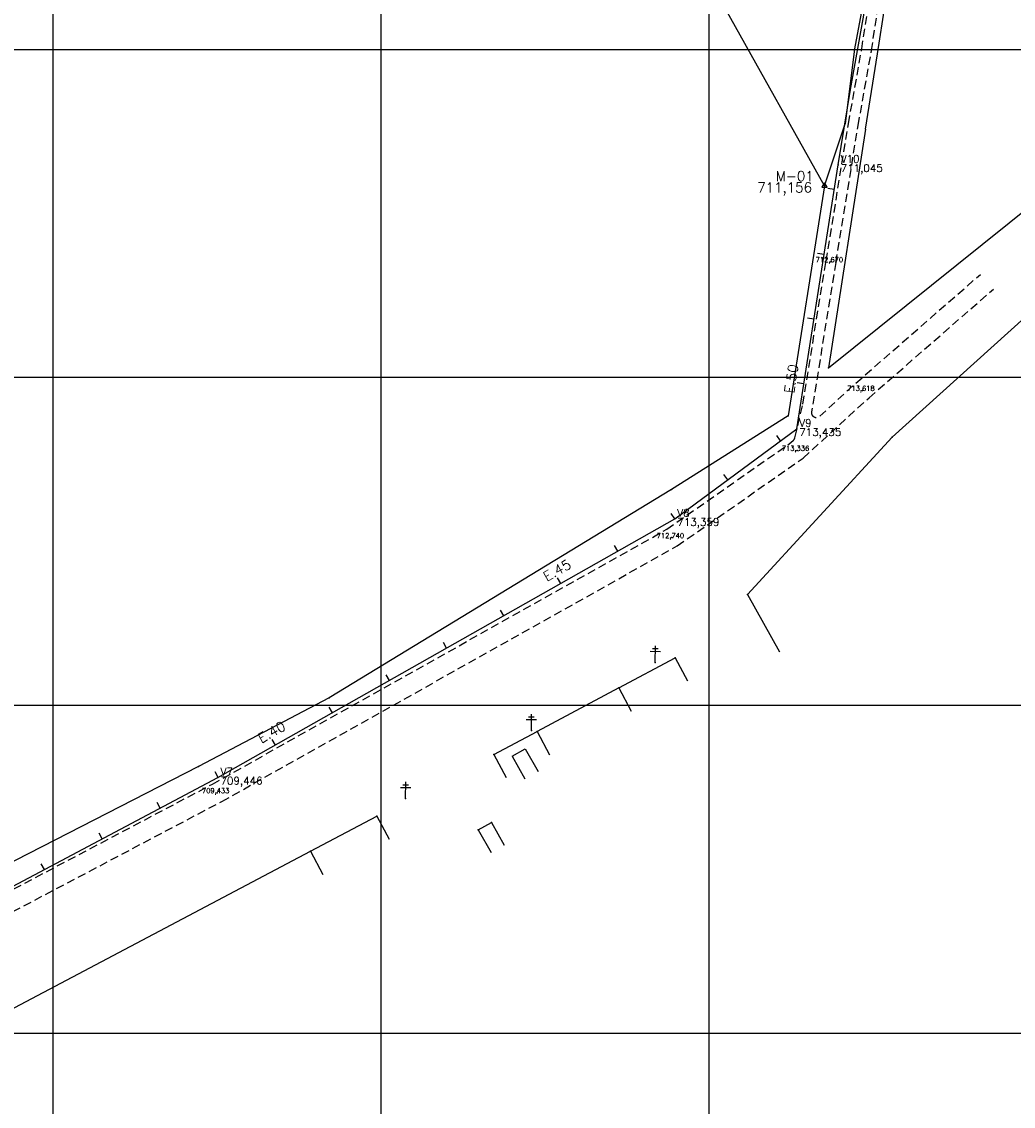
# Model space of a CAD drawing. Header units: millimetres. Extents: x 198996 to 199900, y 8707000 to 8708300.
# Tile 3 of 18: x 199291 to 199593, y 8707178 to 8707508. Entities that reach past the tile are written whole.
import ezdxf
from ezdxf.enums import TextEntityAlignment as Align

# ---------------------------------------------------------------- set-up
doc = ezdxf.new("R2010")
doc.units = ezdxf.units.MM
doc.header["$LTSCALE"] = 5
doc.linetypes.add('DASHED', pattern=[0.75, 0.5, -0.25])
for name, color, linetype in [('CASA', 6, 'Continuous'), ('CERCA', 3, 'CERCA_LINE'), ('EIXO', 7, 'Continuous'), ('EST_20', 2, 'Continuous'), ('ESTACAO', 4, 'Continuous'), ('ESTRADA_BARRO', 9, 'DASHED'), ('LINHA_RECAL', 6, 'Continuous'), ('MALHA', 9, 'Continuous'), ('POSTE', 3, 'Continuous'), ('REDE', 22, 'Continuous'), ('TEXTO', 2, 'Continuous'), ('TEXTO_1', 2, 'Continuous'), ('TXT_COORD', 3, 'Continuous'), ('TXT_EIXOCOTA', 7, 'Continuous'), ('TXT_ESTACAO', 2, 'Continuous'), ('TXT_ESTCOTA', 2, 'Continuous')]:
    doc.layers.add(name, color=color, linetype=linetype)
doc.styles.add('GEOSIS', font='ROMANS.SHX')
doc.styles.add('ROMANS', font='romans.shx', dxfattribs={"width": 0.85})
doc.linetypes.add('CERCA_LINE', pattern='A,0.5,-0.2,["X",Standard,S=0.1,R=0,X=-0.1,Y=-0.05],-0.25', length=0.95)

# ---------------------------------------------------------------- blocks, each defined once
blk = doc.blocks.new('20')
at = {"layer": 'EST_20'}
blk.add_line((0, 0), (0, 2), dxfattribs=at)

msp = doc.modelspace()

# ---------------------------------------------------------------- linework, layer by layer
at = {"layer": 'CASA', "color": 7}
for points in [[(199472.48, 8707305.28), (199489.66, 8707314.49)], [(199489.66, 8707314.49), (199493.44, 8707307.45)], [(199472.48, 8707305.28), (199476.27, 8707298.23)], [(199439.97, 8707284.52), (199444, 8707286.77)], [(199444, 8707286.77), (199447.9, 8707279.78)], [(199439.97, 8707284.52), (199443.88, 8707277.54)], [(199378.52, 8707255.5), (199398.81, 8707266.21)], [(199398.81, 8707266.21), (199402.55, 8707259.13)], [(199429.66, 8707262.05), (199433.69, 8707264.3)], [(199433.69, 8707264.3), (199437.59, 8707257.31)], [(199429.66, 8707262.05), (199433.57, 8707255.07)], [(199378.52, 8707255.5), (199382.26, 8707248.42)]]:
    msp.add_lwpolyline(points, dxfattribs=at)
for p in [(199489.66, 8707314.49, 712.87), (199472.49, 8707305.27, 713.18), (199398.81, 8707266.2, 710.65), (199433.69, 8707264.3, 711.57), (199429.67, 8707262.05, 711.48), (199378.53, 8707255.5, 710.29)]:
    msp.add_point(p, dxfattribs=at)
at = {"layer": 'CERCA', "color": 7, "ltscale": 2}
msp.add_lwpolyline([(199535.18, 8707458.35), (199335.38, 8707815.67), (199316.53, 8707803.68)], dxfattribs=at)
at = {"layer": 'CERCA', "color": 7}
for points in [[(199549.79, 8707528.97), (199544.38, 8707500.17), (199541.5, 8707477.26), (199541.5, 8707477.26)], [(199547.72, 8707475.64), (199551.37, 8707498.66), (199556.06, 8707528.86)], [(199535.23, 8707458.41), (199541.5, 8707477.26)], [(199547.72, 8707475.64), (199536.39, 8707402.86), (199606.98, 8707459.52)], [(199535.23, 8707458.41), (199524.09, 8707388.23), (199488.61, 8707365.84), (199384.26, 8707302.29), (199344.36, 8707281.38), (199248.8, 8707232.35)], [(199511.75, 8707333.79), (199555.88, 8707381.74), (199627.35, 8707446.3)], [(199511.75, 8707333.79), (199521.48, 8707316.32)], [(199472.48, 8707305.28), (199447.64, 8707291.98)], [(199434.41, 8707285.01), (199447.64, 8707291.98)], [(199447.64, 8707291.98), (199451.37, 8707284.9)], [(199434.41, 8707285.01), (199438.14, 8707277.93)], [(199201.72, 8707162.78), (199275.83, 8707201.25), (199378.52, 8707255.5)]]:
    msp.add_lwpolyline(points, dxfattribs=at)
for p in [(199536.39, 8707402.86, 713.77), (199524.09, 8707388.23, 713.55), (199555.88, 8707381.74, 714.03), (199488.61, 8707365.83, 713.09), (199511.75, 8707333.79, 713.29), (199384.27, 8707302.28, 710.83), (199447.64, 8707291.98, 712.18), (199434.42, 8707285.01, 711.95), (199344.36, 8707281.38, 709.48)]:
    msp.add_point(p, dxfattribs=at)
at = {"layer": 'EIXO', "color": 7}
for p in [(199537.18, 8707435.24, 712.67), (199546.79, 8707396, 713.62), (199526.84, 8707377.73, 713.34), (199488.72, 8707351.12, 712.74), (199350.11, 8707273.34, 709.43)]:
    msp.add_point(p, dxfattribs=at)
at = {"layer": 'ESTACAO', "color": 7}
for p in [(199539.37, 8707464.74, 711.04), (199526.74, 8707384.24, 713.43), (199489.56, 8707356.83, 713.36), (199350.34, 8707277.96, 709.45)]:
    msp.add_point(p, dxfattribs=at)
at = {"layer": 'ESTRADA_BARRO', "color": 7}
for p, q in [((199546.56, 8707500.12), (199550.97, 8707528.99)), ((199549.52, 8707499.64), (199553.92, 8707528.5)), ((199542.53, 8707477.33), (199546.56, 8707500.12)), ((199545.49, 8707476.82), (199549.52, 8707499.64)), ((199535.7, 8707435.48), (199542.53, 8707477.33)), ((199538.66, 8707435), (199545.49, 8707476.82)), ((199528.6, 8707391.85), (199535.7, 8707435.48)), ((199538.66, 8707435), (199531.26, 8707389.47)), ((199544.79, 8707398.24), (199582.76, 8707431.39)), ((199548.79, 8707393.77), (199586.7, 8707426.87)), ((199533.75, 8707388.13), (199544.79, 8707398.24)), ((199528.72, 8707375.39), (199548.79, 8707393.77)), ((199526.2, 8707381.56), (199528.6, 8707391.85)), ((199487.13, 8707353.66), (199524.96, 8707380.08)), ((199524.96, 8707380.08), (199525.75, 8707380.8)), ((199490.32, 8707348.58), (199528.72, 8707375.39)), ((199348.67, 8707275.97), (199487.13, 8707353.66)), ((199351.54, 8707270.7), (199490.32, 8707348.58)), ((199181.99, 8707187.97), (199348.67, 8707275.97)), ((199185.06, 8707182.81), (199351.54, 8707270.7))]:
    msp.add_line(p, q, dxfattribs=at)
for centre, start, end in [((199532.74, 8707389.23), 170.7623, 312.4922), ((199524.74, 8707381.91), 312.4922, 346.8393)]:
    msp.add_arc(centre, 1.5, start, end, dxfattribs=at)
at = {"layer": 'LINHA_RECAL', "color": 7}
msp.add_lwpolyline([(199000, 8707088.24), (199000.57, 8707088.22), (199039.37, 8707097.89), (199088.06, 8707123.49), (199179.08, 8707187.14), (199350.34, 8707277.96), (199489.56, 8707356.84), (199526.74, 8707384.24), (199539.37, 8707464.74)], dxfattribs=at)
at = {"layer": 'MALHA'}
for p, q in [((199300, 8708300), (199300, 8707000)), ((199300, 8708300), (199300, 8707000)), ((199400, 8708300), (199400, 8707000)), ((199400, 8708300), (199400, 8707000)), ((199500, 8708300), (199500, 8707000)), ((199500, 8708300), (199500, 8707000)), ((199000, 8707500), (199900, 8707500)), ((199000, 8707500), (199900, 8707500)), ((199000, 8707400), (199900, 8707400)), ((199000, 8707400), (199900, 8707400)), ((199000, 8707300), (199900, 8707300)), ((199000, 8707300), (199900, 8707300)), ((199000, 8707200), (199900, 8707200)), ((199000, 8707200), (199900, 8707200))]:
    msp.add_line(p, q, dxfattribs=at)
at = {"layer": 'POSTE', "color": 7}
for p, q in [((199482.09, 8707316.45), (199485.24, 8707316.44)), ((199482.79, 8707317.29), (199484.54, 8707317.28)), ((199483.65, 8707313.08), (199483.67, 8707318.12)), ((199445.02, 8707296.5), (199446.77, 8707296.49)), ((199445.87, 8707292.3), (199445.9, 8707297.34)), ((199444.31, 8707295.66), (199447.46, 8707295.65)), ((199407.55, 8707271.59), (199407.57, 8707276.63)), ((199405.99, 8707274.96), (199409.14, 8707274.94)), ((199406.69, 8707275.79), (199408.44, 8707275.79))]:
    msp.add_line(p, q, dxfattribs=at)
for p in [(199483.65, 8707313.08, 712.65), (199445.88, 8707292.29, 712.2), (199407.55, 8707271.59, 711.68)]:
    msp.add_point(p, dxfattribs=at)
at = {"layer": 'REDE', "color": 7}
msp.add_lwpolyline([(199000, 8707088.24), (199000.57, 8707088.22), (199039.37, 8707097.89), (199088.06, 8707123.49), (199179.08, 8707187.14), (199350.34, 8707277.96), (199489.56, 8707356.84), (199526.74, 8707384.24), (199539.37, 8707464.74), (199543.12, 8707487.75), (199553.06, 8707543.49), (199562.79, 8707595.63), (199564.72, 8707603.47), (199534.13, 8707638.37)], dxfattribs=at)
at = {"layer": 'TXT_COORD', "color": 7}
msp.add_lwpolyline([(199535.23, 8707459.34), (199534.43, 8707457.95), (199536.03, 8707457.95)], close=True, dxfattribs=at)

# ---------------------------------------------------------------- block references
at = {"layer": 'ESTRADA_BARRO', "color": 7}
for p, rotation in [((199538.19, 8707457.25), 81.08259381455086), ((199535.09, 8707437.49), 81.08259381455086), ((199531.99, 8707417.73), 81.08259381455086), ((199528.89, 8707397.98), 81.08259381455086), ((199521.83, 8707380.62), 36.39428343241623), ((199505.73, 8707368.76), 36.39428343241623), ((199489.63, 8707356.89), 36.39428343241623), ((199472.24, 8707347.02), 29.53401642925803), ((199454.83, 8707337.16), 29.53401642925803), ((199437.43, 8707327.3), 29.53401642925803), ((199420.03, 8707317.45), 29.53401642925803), ((199402.63, 8707307.59), 29.53401642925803), ((199385.23, 8707297.73), 29.53401642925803), ((199367.83, 8707287.87), 29.53401642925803), ((199350.43, 8707278.01), 29.53401642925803), ((199332.76, 8707268.64), 27.93733306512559), ((199315.09, 8707259.27), 27.93733306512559), ((199297.42, 8707249.9), 27.93733306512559)]:
    msp.add_blockref('20', p, dxfattribs=dict(at, rotation=rotation))

# ---------------------------------------------------------------- texts
at = {"layer": 'TEXTO', "color": 7, "style": 'GEOSIS'}
for s, p in [('M-01', (199520.36, 8707458.95, -3)), ('711,156', (199514.7, 8707455.5, -3))]:
    msp.add_text(s, height=3, dxfattribs=at).set_placement(p, align=Align.BOTTOM_LEFT)
at = {"layer": 'TEXTO_1', "color": 7, "style": 'ROMANS'}
for s, rotation, p in [('E.50', 81.0826, (199526.77, 8707394.8)), ('E.45', 29.534, (199451.03, 8707336.86)), ('E.40', 29.534, (199364.02, 8707287.56))]:
    msp.add_text(s, height=3, rotation=rotation, dxfattribs=at).set_placement(p, align=Align.BOTTOM_LEFT)
at = {"layer": 'TXT_EIXOCOTA', "color": 7, "style": 'GEOSIS'}
for s, p in [('712,670', (199532.53, 8707434.65, 1394.06)), ('713,618', (199542.14, 8707395.42, 1395.01)), ('713,336', (199522.19, 8707377.14, 1394.72)), ('712,740', (199484.07, 8707350.53, 1394.13)), ('709,433', (199345.46, 8707272.75, 1390.82))]:
    msp.add_text(s, height=1.5, dxfattribs=at).set_placement(p, align=Align.BOTTOM_LEFT)
at = {"layer": 'TXT_ESTACAO', "color": 7, "style": 'GEOSIS'}
for s, p in [('V10', (199540.17, 8707464.74)), ('V9', (199527.54, 8707384.24)), ('V8', (199490.36, 8707356.83)), ('V7', (199351.14, 8707277.95))]:
    msp.add_text(s, height=2.3, dxfattribs=at).set_placement(p, align=Align.BOTTOM_LEFT)
at = {"layer": 'TXT_ESTCOTA', "color": 7, "style": 'GEOSIS'}
for s, p in [('711,045', (199540.16, 8707461.94)), ('713,435', (199527.52, 8707381.44)), ('713,359', (199490.35, 8707354.03)), ('709,446', (199351.12, 8707275.15))]:
    msp.add_text(s, height=2.3, dxfattribs=at).set_placement(p, align=Align.BOTTOM_LEFT)

doc.saveas('drawing.dxf')
